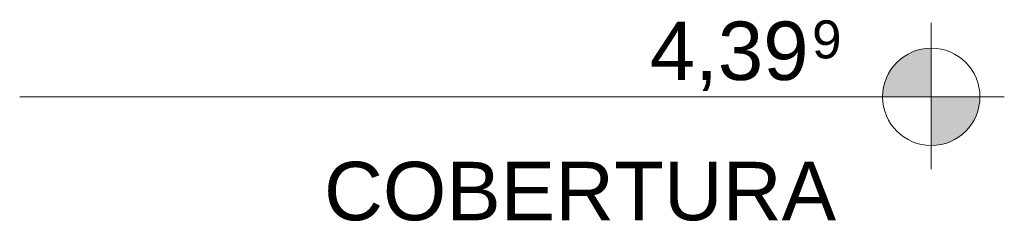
# Model space of a CAD drawing. Header units: millimetres. Extents: x -31894 to 53578, y -2162 to 8674.
# Tile 16 of 31: x 5259 to 7788, y 5009 to 5527. Entities that reach past the tile are written whole.
import ezdxf

# ---------------------------------------------------------------- set-up
doc = ezdxf.new("R2010")
doc.units = ezdxf.units.MM
doc.layers.add('A-FLOR-LEVL', color=51, linetype='Continuous', lineweight=9)
doc.styles.add('Arial', font='arial.ttf', dxfattribs={"height": 150})
doc.styles.add('Arial_1', font='arial.ttf', dxfattribs={"height": 97.483633})

# ---------------------------------------------------------------- blocks, each defined once
blk = doc.blocks.new('Level - M_Level Head ABNT-2835562-CORTE A - MANTER _ CONSTRUIR')
at = {"layer": 'A-FLOR-LEVL'}
h = blk.add_hatch(color=256, dxfattribs=at)
edge = h.paths.add_edge_path(flags=0)
edge.add_line((7600.8, 1030), (7475.8, 1030))
edge.add_arc((7600.8, 1030), 125, 90, 180, ccw=False)
edge.add_line((7600.8, 1155), (7600.8, 1030))
h = blk.add_hatch(color=256, dxfattribs=at)
edge = h.paths.add_edge_path(flags=0)
edge.add_arc((7600.8, 1030), 125, -90, 0, ccw=False)
edge.add_line((7600.8, 905), (7600.8, 1030))
edge.add_line((7600.8, 1030), (7725.8, 1030))
for p, q in [((7600.8, 1219.5), (7600.8, 844)), ((7600.8, 1030), (7600.8, 1155)), ((7407.6, 1030), (7788.4, 1030)), ((7475.8, 1030), (7600.8, 1030)), ((7725.8, 1030), (7600.8, 1030)), ((7600.8, 1030), (7600.8, 905))]:
    blk.add_line(p, q, dxfattribs=at)
blk.add_circle((7600.8, 1030), 125, dxfattribs=at)
for start, end in [(90, 180), (270, 0)]:
    blk.add_arc((7600.8, 1030), 125, start, end, dxfattribs=at)

msp = doc.modelspace()

# ---------------------------------------------------------------- linework, layer by layer
at = {"layer": 'A-FLOR-LEVL'}
msp.add_line((5259.031, 5328.7), (7600.77, 5328.7), dxfattribs=at)

# ---------------------------------------------------------------- block references
msp.add_blockref('Level - M_Level Head ABNT-2835562-CORTE A - MANTER _ CONSTRUIR', (0, 4298.7), dxfattribs=at)

# ---------------------------------------------------------------- texts
at = {"layer": 'A-FLOR-LEVL', "attachment_point": 1}
for s, insert, char_height, width, style in [('4,39', (6877.769, 5521.891), 150, 505.06312, 'Arial'), ('9', (7294.488, 5524.919), 97.484, 96.2025, 'Arial_1'), ('COBERTURA', (6040.769, 5161.895), 150, 1615.40031, 'Arial')]:
    msp.add_mtext(s, dxfattribs=dict(at, insert=insert, char_height=char_height, width=width, style=style))

doc.saveas('drawing.dxf')
